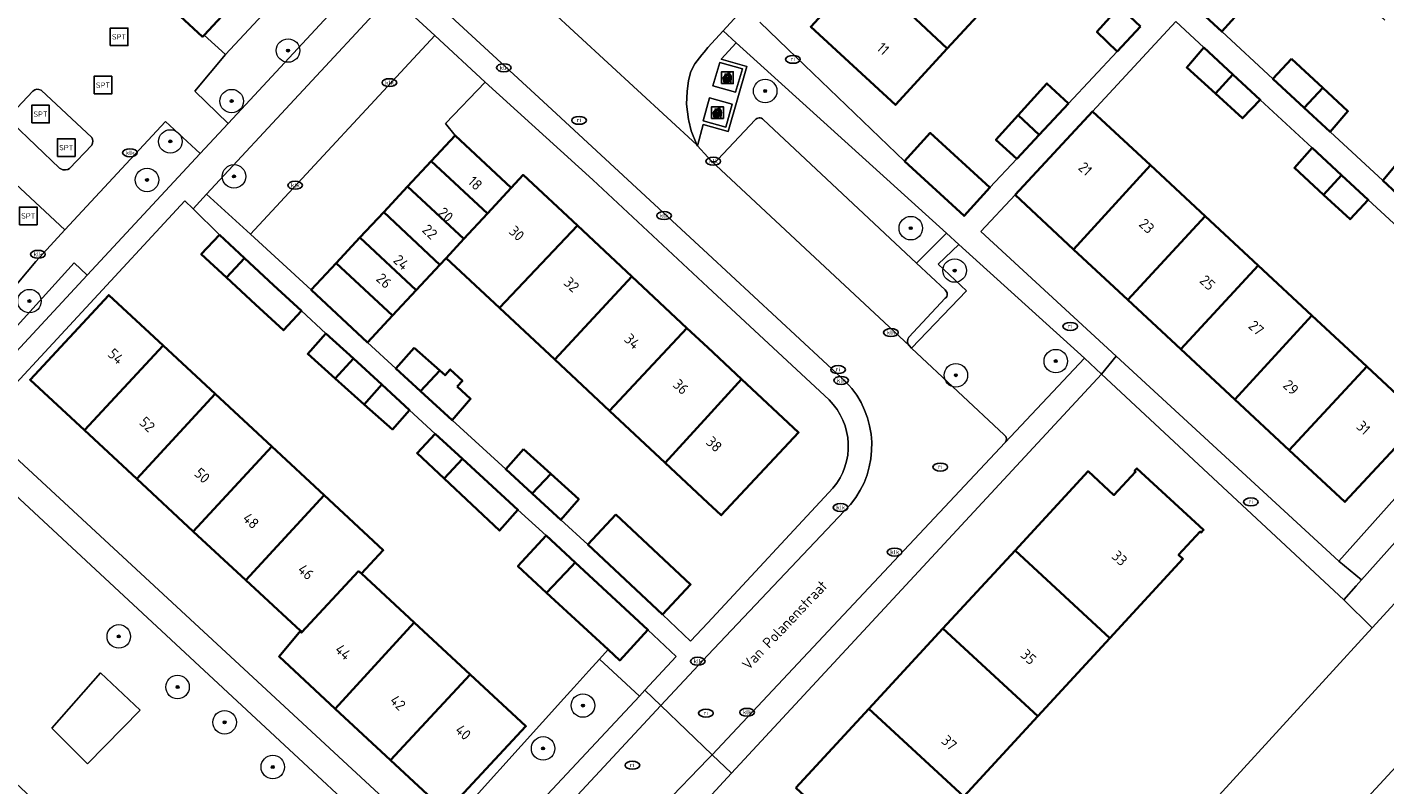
# Model space of a CAD drawing. Header units: metres. Extents: x 103671 to 105190, y 427150 to 429171.
# Tile 243 of 256: x 103942 to 104058, y 428634 to 428698. Entities that reach past the tile are written whole.
import ezdxf
from ezdxf.enums import TextEntityAlignment as Align

# ---------------------------------------------------------------- set-up
doc = ezdxf.new("R2010")
doc.units = ezdxf.units.M
for name, color, linetype, lineweight in [('B-WE-GR-BEPLANTING_CULTUUR_BODEMBEDEKKER-GV', 253, 'Continuous', 18), ('B-WE-GR-BEPLANTING_CULTUUR_HEESTERS-GV', 253, 'Continuous', 18), ('B-WE-GR-BOOM-S', 253, 'Continuous', 25), ('B-WE-IE-AFVAL APART PLAATS-S', 253, 'Continuous', 25), ('B-WE-IE-MEUBILAIR-S', 253, 'Continuous', 25), ('B-WE-IE-MEUBILAIR_WEGMEUBILAIR-S', 253, 'Continuous', 25), ('B-WE-OG-BEBOUWING-GV', 253, 'Continuous', 35), ('B-WE-OG-BEBOUWING-T18', 7, 'Continuous', 18), ('B-WE-OG-TERREIN_BEGROEID-GV', 253, 'Continuous', 18), ('B-WE-OG-TERREIN_ERF-GV', 253, 'Continuous', 18), ('B-WE-OG-TERREIN_OEVER-GV', 253, 'Continuous', 18), ('B-WE-OG-TOPOGRAFIE-T18', 7, 'Continuous', 18), ('B-WE-OG-WATER_SLOOT-GV', 253, 'Continuous', 18), ('B-WE-VH-GESLOTENVERHARDING_BETON-GV', 253, 'Continuous', 18), ('B-WE-VH-GESLOTENVERHARDING_KUNSTSTOF-GV', 253, 'Continuous', 18), ('B-WE-VH-ONVERHARD_ZAND-GV', 253, 'Continuous', 18), ('B-WE-VH-OPENVERHARDING-GV', 253, 'Continuous', 18), ('B-WE-VH-OPENVERHARDING_BETONSTRAATSTEEN-GV', 253, 'Continuous', 18), ('B-WE-VH-OPENVERHARDING_TEGEL-GV', 253, 'Continuous', 18)]:
    doc.layers.add(name, color=color, linetype=linetype, lineweight=lineweight)
doc.styles.add('NLCS-ISO', font='NLCS-ISO.ttf')
doc.styles.add('NLCS-ISO-M500-T18', font='NLCS-ISO.ttf', dxfattribs={"height": 0.9})

# ---------------------------------------------------------------- blocks, each defined once
blk = doc.blocks.new('SIE-AFVAL APART PLAATS-SO')
h = blk.add_hatch(color=256)
h.dxf.hatch_style = 1
h.paths.add_polyline_path([(-0.09, 0.07), (-1.76, 0.07, 0.819081), (-1.79, -0.09), (-1.4, -2.19, 0.36153), (-1.37, -2.21), (-0.47, -2.21, 0.36153), (-0.44, -2.19), (-0.05, -0.09, 0.819081)])
h.paths.add_polyline_path([(-0.16, -0.1), (-0.2, -0.33), (-0.49, -0.33), (-0.47, -0.1)], flags=16)
h.paths.add_polyline_path([(-0.55, -0.1), (-0.58, -0.33), (-0.87, -0.33), (-0.87, -0.1)], flags=16)
h.paths.add_polyline_path([(-0.22, -0.42), (-0.27, -0.73), (-0.53, -0.73), (-0.5, -0.42)], flags=16)
h.paths.add_polyline_path([(-0.58, -0.42), (-0.61, -0.73), (-0.87, -0.73), (-0.87, -0.42)], flags=16)
h.paths.add_polyline_path([(-0.95, -0.1), (-0.95, -0.33), (-1.27, -0.33), (-1.29, -0.1)], flags=16)
h.paths.add_polyline_path([(-0.95, -0.42), (-0.95, -0.73), (-1.23, -0.73), (-1.26, -0.42)], flags=16)
h.paths.add_polyline_path([(-0.29, -0.83), (-0.34, -1.09), (-0.56, -1.09), (-0.54, -0.83)], flags=16)
h.paths.add_polyline_path([(-0.62, -0.83), (-0.65, -1.09), (-0.87, -1.09), (-0.87, -0.83)], flags=16)
h.paths.add_polyline_path([(-0.95, -0.83), (-0.95, -1.09), (-1.2, -1.09), (-1.22, -0.83)], flags=16)
h.paths.add_polyline_path([(-1.35, -0.33), (-1.64, -0.33), (-1.69, -0.1), (-1.37, -0.1)], flags=16)
h.paths.add_polyline_path([(-1.34, -0.42), (-1.31, -0.73), (-1.57, -0.73), (-1.63, -0.42)], flags=16)
h.paths.add_polyline_path([(-0.36, -1.18), (-0.41, -1.44), (-0.6, -1.44), (-0.57, -1.18)], flags=16)
h.paths.add_polyline_path([(-0.65, -1.18), (-0.68, -1.44), (-0.87, -1.44), (-0.87, -1.18)], flags=16)
h.paths.add_polyline_path([(-1.3, -0.83), (-1.28, -1.09), (-1.5, -1.09), (-1.55, -0.83)], flags=16)
h.paths.add_polyline_path([(-0.95, -1.18), (-0.95, -1.44), (-1.17, -1.44), (-1.19, -1.18)], flags=16)
h.paths.add_polyline_path([(-0.42, -1.53), (-0.47, -1.79), (-0.63, -1.79), (-0.6, -1.53)], flags=16)
h.paths.add_polyline_path([(-1.27, -1.18), (-1.25, -1.44), (-1.44, -1.44), (-1.49, -1.18)], flags=16)
h.paths.add_polyline_path([(-0.69, -1.53), (-0.71, -1.79), (-0.87, -1.79), (-0.87, -1.53)], flags=16)
h.paths.add_polyline_path([(-0.95, -1.53), (-0.95, -1.79), (-1.13, -1.79), (-1.16, -1.53)], flags=16)
h.paths.add_polyline_path([(-1.24, -1.53), (-1.22, -1.79), (-1.37, -1.79), (-1.42, -1.53)], flags=16)
h.paths.add_polyline_path([(-0.49, -1.89), (-0.53, -2.13), (-0.66, -2.13), (-0.64, -1.89)], flags=16)
h.paths.add_polyline_path([(-0.72, -1.89), (-0.74, -2.13), (-0.87, -2.13), (-0.87, -1.89)], flags=16)
h.paths.add_polyline_path([(-0.95, -1.89), (-0.95, -2.13), (-1.1, -2.13), (-1.12, -1.89)], flags=16)
h.paths.add_polyline_path([(-1.21, -1.89), (-1.18, -2.13), (-1.31, -2.13), (-1.35, -1.89)], flags=16)
h.paths.add_polyline_path([(-0.19, 0.78, -0.01173), (-0.3, 0.78, -0.148797), (-0.42, 1.03, -0.136076), (-0.69, 0.87), (-0.78, 0.85, -0.038293), (-1.14, 0.96), (-1.19, 0.81, -0.243822), (-1.56, 0.45, 0.344326), (-1, 0.22, -0.139345), (-0.6, 0.22, 0.618436), (-0.56, 0.27, -0.441494), (-0.47, 0.44, 0.309048)])
h.paths.add_polyline_path([(-0.49, 0.51, 0.351556), (-0.64, 0.31, 0.121061), (-1.02, 0.29, -0.288745), (-1.45, 0.42, 0.203599), (-1.12, 0.79), (-1.09, 0.87, 0.083075), (-0.28, 0.71, -0.242261)], flags=16)
h.paths.add_polyline_path([(-0.4, 0.79, -0.023345), (-0.63, 0.82, 0.07081), (-0.46, 0.9, 0.059965)], flags=16)
h.paths.add_polyline_path([(1.12, 1.48), (-1.07, 1.48, 0.860559), (-1.08, 1.42), (0.29, 1, -0.146703), (0.53, 0.28, 0.421968), (0.56, 0.25), (1.6, 0.31, 0.450293), (1.63, 0.34, 0.122241)])
h.paths.add_polyline_path([(0.26, 1.93, 1), (1.07, 1.93, 1)])
h.paths.add_polyline_path([(1.65, 0.15, 0.429303), (1.62, 0.18), (0.55, 0.23, 0.38429), (0.51, 0.2), (0.16, -2.16, 0.83726), (0.22, -2.18), (0.99, -0.78, -0.688204), (1.05, -0.78), (1.36, -2.14, 0.84934), (1.42, -2.14)])
for p, q in [((-0.09, 0.07), (-1.76, 0.07)), ((-1.4, -2.19), (-1.79, -0.09)), ((-1.37, -0.1), (-1.69, -0.1)), ((-1.64, -0.33), (-1.69, -0.1)), ((-1.64, -0.33), (-1.35, -0.33)), ((-1.63, -0.42), (-1.34, -0.42)), ((-1.57, -0.73), (-1.63, -0.42)), ((-1.57, -0.73), (-1.31, -0.73)), ((-1.55, -0.83), (-1.3, -0.83)), ((-1.5, -1.09), (-1.55, -0.83)), ((-1.5, -1.09), (-1.28, -1.09)), ((-1.49, -1.18), (-1.27, -1.18)), ((-1.44, -1.44), (-1.49, -1.18)), ((-1.44, -1.44), (-1.25, -1.44)), ((-1.42, -1.53), (-1.24, -1.53)), ((-1.37, -1.79), (-1.42, -1.53)), ((-1.37, -1.79), (-1.22, -1.79)), ((-1.37, -2.21), (-0.47, -2.21)), ((-1.31, -2.13), (-1.35, -1.89)), ((-1.35, -1.89), (-1.21, -1.89)), ((-1.31, -2.13), (-1.18, -2.13)), ((-0.95, -0.1), (-1.29, -0.1)), ((-1.27, -0.33), (-0.95, -0.33)), ((-1.26, -0.42), (-0.95, -0.42)), ((-1.23, -0.73), (-0.95, -0.73)), ((-1.22, -0.83), (-0.95, -0.83)), ((-1.2, -1.09), (-0.95, -1.09)), ((-1.19, -1.18), (-0.95, -1.18)), ((-1.17, -1.44), (-0.95, -1.44)), ((-1.16, -1.53), (-0.95, -1.53)), ((-1.13, -1.79), (-0.95, -1.79)), ((-1.12, -1.89), (-0.95, -1.89)), ((-1.1, -2.13), (-0.95, -2.13)), ((-0.95, -0.1), (-0.95, -0.33)), ((-0.95, -0.42), (-0.95, -0.73)), ((-0.95, -0.83), (-0.95, -1.09)), ((-0.95, -1.18), (-0.95, -1.44)), ((-0.95, -1.53), (-0.95, -1.79)), ((-0.95, -1.89), (-0.95, -2.13)), ((-0.87, -0.1), (-0.87, -0.33)), ((-0.55, -0.1), (-0.87, -0.1)), ((-0.87, -0.33), (-0.58, -0.33)), ((-0.87, -0.42), (-0.87, -0.73)), ((-0.87, -0.42), (-0.58, -0.42)), ((-0.87, -0.73), (-0.61, -0.73)), ((-0.87, -0.83), (-0.62, -0.83)), ((-0.87, -0.83), (-0.87, -1.09)), ((-0.87, -1.09), (-0.65, -1.09)), ((-0.87, -1.18), (-0.65, -1.18)), ((-0.87, -1.18), (-0.87, -1.44)), ((-0.87, -1.44), (-0.68, -1.44)), ((-0.87, -1.53), (-0.69, -1.53)), ((-0.87, -1.53), (-0.87, -1.79)), ((-0.87, -1.79), (-0.71, -1.79)), ((-0.87, -1.89), (-0.87, -2.13)), ((-0.87, -1.89), (-0.72, -1.89)), ((-0.87, -2.13), (-0.74, -2.13)), ((-0.66, -2.13), (-0.53, -2.13)), ((-0.64, -1.89), (-0.49, -1.89)), ((-0.63, -1.79), (-0.47, -1.79)), ((-0.6, -1.44), (-0.41, -1.44)), ((-0.6, -1.53), (-0.42, -1.53)), ((-0.57, -1.18), (-0.36, -1.18)), ((-0.56, -1.09), (-0.34, -1.09)), ((-0.54, -0.83), (-0.29, -0.83)), ((-0.53, -0.73), (-0.27, -0.73)), ((-0.53, -2.13), (-0.49, -1.89)), ((-0.5, -0.42), (-0.22, -0.42)), ((-0.49, -0.33), (-0.2, -0.33)), ((-0.16, -0.1), (-0.47, -0.1)), ((-0.47, -1.79), (-0.42, -1.53)), ((-0.44, -2.19), (-0.05, -0.09)), ((-0.41, -1.44), (-0.36, -1.18)), ((-0.34, -1.09), (-0.29, -0.83)), ((-0.27, -0.73), (-0.22, -0.42)), ((-0.2, -0.33), (-0.16, -0.1))]:
    blk.add_line(p, q)
blk.add_lwpolyline([(-2.5, -2.51), (2.5, -2.51), (2.5, 2.49), (-2.5, 2.49)], close=True)
for points in [[(-0.78, 0.85, -0.038293), (-1.14, 0.96), (-1.19, 0.81, -0.243822), (-1.56, 0.45, 0.344326), (-1, 0.22, -0.139345), (-0.6, 0.22, 0.618436), (-0.56, 0.27, -0.441494), (-0.47, 0.44, 0.309048), (-0.19, 0.78, -0.01173), (-0.3, 0.78, -0.01173)], [(-0.78, 0.85), (-0.69, 0.87, 0.136076), (-0.42, 1.03, 0.156405), (-0.29, 0.77)], [(-0.78, 0.85), (-0.69, 0.87, 0.136076), (-0.42, 1.03, 0.148797), (-0.3, 0.78, 0.148797)], [(-0.63, 0.82, 0.07081), (-0.46, 0.9, 0.059965), (-0.4, 0.79, 0.059965)], [(-0.4, 0.79, -0.023345), (-0.63, 0.82)]]:
    blk.add_lwpolyline(points, format="xyb")
for points in [[(-1.09, 0.87), (-1.12, 0.79, -0.203599), (-1.45, 0.42, 0.288745), (-1.02, 0.29, -0.121061), (-0.64, 0.31, -0.351556), (-0.49, 0.51, 0.242261), (-0.28, 0.71, -0.083075)], [(-1.07, 1.48), (1.12, 1.48, -0.122241), (1.63, 0.34, -0.450293), (1.6, 0.31), (0.56, 0.25, -0.421968), (0.53, 0.28, 0.146703), (0.29, 1), (-1.08, 1.42, -0.860559)], [(0.55, 0.23), (1.62, 0.18, -0.429303), (1.65, 0.15), (1.42, -2.14, -0.84934), (1.36, -2.14), (1.05, -0.78, 0.688204), (0.99, -0.78), (0.22, -2.18, -0.83726), (0.16, -2.16), (0.51, 0.2, -0.38429)]]:
    blk.add_lwpolyline(points, format="xyb", close=True)
for points in [[(-1.35, -0.33), (-1.37, -0.1)], [(-1.31, -0.73), (-1.34, -0.42)], [(-1.28, -1.09), (-1.3, -0.83)], [(-1.27, -0.33), (-1.29, -0.1)], [(-1.25, -1.44), (-1.27, -1.18)], [(-1.23, -0.73), (-1.26, -0.42)], [(-1.22, -1.79), (-1.24, -1.53)], [(-1.2, -1.09), (-1.22, -0.83)], [(-1.18, -2.13), (-1.21, -1.89)], [(-1.17, -1.44), (-1.19, -1.18)], [(-1.18, -2.22), (-1.18, -2.21)], [(-1.13, -1.79), (-1.16, -1.53)], [(-1.1, -2.13), (-1.12, -1.89)], [(-0.74, -2.13), (-0.72, -1.89)], [(-0.71, -1.79), (-0.69, -1.53)], [(-0.68, -1.44), (-0.65, -1.18)], [(-0.66, -2.13), (-0.64, -1.89)], [(-0.65, -1.09), (-0.62, -0.83)], [(-0.63, -1.79), (-0.6, -1.53)], [(-0.61, -0.73), (-0.58, -0.42)], [(-0.6, -1.44), (-0.57, -1.18)], [(-0.58, -0.33), (-0.55, -0.1)], [(-0.56, -1.09), (-0.54, -0.83)], [(-0.53, -0.73), (-0.5, -0.42)], [(-0.49, -0.33), (-0.47, -0.1)]]:
    blk.add_lwpolyline(points)
blk.add_circle((0.66, 1.93), 0.401)
for centre, radius, start, end in [((-1.76, -0.01), 0.0869, 90, 247.28103), ((-0.09, -0.01), 0.0869, 292.71897, 90), ((-1.37, -2.18), 0.0318, 190.49429, 270), ((-0.47, -2.18), 0.0318, 270, 349.50571)]:
    blk.add_arc(centre, radius, start, end)
blk = doc.blocks.new('SIE-MEUBILAIR_PUT_KOLK-SO')
blk.add_ellipse((0, 0), major_axis=(1.25, 0), ratio=0.54)
at = {"style": 'NLCS-ISO'}
blk.add_text('klk', height=0.75, dxfattribs=at).set_placement((0.03, 0), align=Align.MIDDLE_CENTER)
blk = doc.blocks.new('SIE-MEUBILAIR_PUT_RIOOLPUT-SO')
blk.add_ellipse((0, 0), major_axis=(1.25, 0), ratio=0.54)
at = {"style": 'NLCS-ISO'}
blk.add_text('ri', height=0.75, dxfattribs=at).set_placement((-0.04, 0.07), align=Align.MIDDLE_CENTER)
blk = doc.blocks.new('SIE-WEG_SPEELTOESTEL-SO')
at = {"flags": 128}
blk.add_lwpolyline([(-3.75, -3.75), (3.75, -3.75), (3.75, 3.75), (-3.75, 3.75)], close=True, dxfattribs=at)
at = {"style": 'NLCS-ISO'}
blk.add_text('SPT', height=2.25, dxfattribs=at).set_placement((0, 0), align=Align.MIDDLE_CENTER)
blk = doc.blocks.new('SGR-BOOM_GBKN-SO')
at = {"linetype": 'ByBlock', "lineweight": 18}
h = blk.add_hatch(color=0, dxfattribs=at)
h.dxf.hatch_style = 1
edge = h.paths.add_edge_path()
edge.add_arc((0, 0), 0.25, 0, 360)
at = {"color": 0, "linetype": 'ByBlock', "lineweight": 18}
for radius in [2, 0.25]:
    blk.add_circle((0, 0), radius, dxfattribs=at)
at = {"color": 0, "linetype": 'ByBlock', "lineweight": 18, "style": 'NLCS-ISO'}
blk.add_attdef('SOORT', (2.5, 0), '', height=1.5, dxfattribs=at)

msp = doc.modelspace()

# ---------------------------------------------------------------- linework, layer by layer
at = {"layer": 'B-WE-GR-BEPLANTING_CULTUUR_BODEMBEDEKKER-GV', "flags": 128}
for points in [[(103947.08, 428725.444), (103946.837, 428725.563), (103946.441, 428725.607), (103946.116, 428725.644), (103945.742, 428725.495), (103945.381, 428725.263), (103943.877, 428723.588), (103945.324, 428722.223), (103944.14, 428720.933), (103945.131, 428720.013), (103951.062, 428714.507), (103953.836, 428711.932), (103955.008, 428713.163), (103956.2, 428714.415), (103966.9, 428704.374), (103965.732, 428703.13), (103958.981, 428695.867), (103956.362, 428692.757), (103959.202, 428690.002), (103971.057, 428702.775)], [(104081.205, 428673.9), (104086.068, 428679.313), (104093.27, 428687.33), (104090.857, 428689.426), (104089.536, 428688.058), (104083.467, 428681.772), (104066.568, 428663.469), (104055.606, 428651.208), (104055.162, 428650.712), (104054.099, 428649.523), (104056.522, 428647.123), (104066.96, 428658.518)]]:
    msp.add_lwpolyline(points, close=True, dxfattribs=at)
at = {"layer": 'B-WE-GR-BEPLANTING_CULTUUR_HEESTERS-GV', "flags": 128}
for points in [[(103965.732, 428703.13), (103962.816, 428703.597), (103957.173, 428697.517), (103958.981, 428695.867)], [(103956.821, 428687.437), (103953.876, 428690.172), (103945.323, 428680.964), (103942.831, 428678.282), (103935.458, 428669.491), (103932.854, 428671.75), (103931.654, 428670.339), (103935.248, 428667.017), (103936.385, 428667.458), (103946.114, 428678.143), (103947.22, 428677.115)], [(103947.22, 428677.115), (103946.114, 428678.143), (103936.385, 428667.458), (103935.248, 428667.017), (103931.654, 428670.339), (103930.29, 428668.735), (103934.237, 428665.209), (103937.223, 428666.367)], [(103947.244, 428635.571), (103951.714, 428640.141), (103948.337, 428643.319), (103944.214, 428638.601)]]:
    msp.add_lwpolyline(points, close=True, dxfattribs=at)
for points in [[(104002.406, 428696.856), (104001.141, 428695.474), (104003.311, 428694.848), (104001.738, 428689.315), (103999.617, 428689.9), (103999.122, 428688.109), (104000, 428687.134), (104000.279, 428686.824)], [(104004.723, 428690.336), (104017.744, 428678.135), (104020.299, 428680.665), (104002.406, 428696.856)], [(104000.853, 428686.937), (104004.016, 428690.313)], [(104021.361, 428679.704), (104019.603, 428678.029), (104022.009, 428675.771), (104017.34, 428670.907), (104025.221, 428663.534)], [(104025.302, 428662.891), (104032.029, 428670.051), (104021.361, 428679.704)]]:
    msp.add_lwpolyline(points, dxfattribs=at)
at = {"layer": 'B-WE-GR-BEPLANTING_CULTUUR_HEESTERS-GV'}
for points in [[(104004.016, 428690.313, -0.4285326), (104004.723, 428690.336)], [(104000.279, 428686.824, 0.4756944), (104000.853, 428686.937)], [(104025.221, 428663.534, -0.412057), (104025.302, 428662.891)]]:
    msp.add_lwpolyline(points, format="xyb", dxfattribs=at)
at = {"layer": 'B-WE-OG-BEBOUWING-GV', "flags": 128}
msp.add_lwpolyline([(103935.073, 428696.57), (103945.632, 428707.946), (103957.032, 428697.365), (103957.173, 428697.517), (103962.816, 428703.597), (103953.836, 428711.932), (103952.763, 428710.786), (103950.044, 428713.412), (103951.062, 428714.507), (103945.131, 428720.013), (103942.229, 428716.886), (103943.173, 428716.011), (103940.749, 428713.399)], dxfattribs=at)
for points in [[(104020.37, 428696.376), (104024.736, 428701.117), (104017.544, 428707.763), (104013.23, 428703.079)], [(104013.23, 428703.079), (104008.752, 428698.217), (104015.955, 428691.583), (104020.37, 428696.376)], [(104042.882, 428701.847), (104041.287, 428700.051), (104043.716, 428697.808), (104045.356, 428699.636)], [(104036.803, 428698.257), (104035.017, 428699.921), (104033.104, 428697.779), (104034.817, 428696.132)], [(104042.198, 428696.459), (104040.744, 428694.751), (104043.185, 428692.539), (104044.671, 428694.169)], [(104049.639, 428695.496), (104048.075, 428693.783), (104050.741, 428691.321), (104052.309, 428693.024)], [(104030.676, 428691.701), (104028.843, 428693.399), (104026.405, 428690.71), (104028.187, 428689.037)], [(104044.671, 428694.169), (104043.185, 428692.539), (104045.488, 428690.451), (104046.998, 428692.015)], [(104052.309, 428693.024), (104050.741, 428691.321), (104052.936, 428689.294), (104054.453, 428691.039)], [(104026.136, 428683.936), (104031.117, 428679.302), (104037.645, 428686.462), (104032.735, 428691.029)], [(104028.187, 428689.037), (104026.405, 428690.71), (104024.506, 428688.617), (104026.283, 428687)], [(103978.522, 428688.972), (103976.48, 428686.786), (103981.257, 428682.361), (103983.271, 428684.536)], [(104016.719, 428686.789), (104021.793, 428682.145), (104023.999, 428684.556), (104018.926, 428689.2)], [(104051.4, 428687.939), (104049.903, 428686.229), (104052.37, 428683.945), (104053.912, 428685.613)], [(103979.254, 428680.198), (103981.257, 428682.361), (103976.48, 428686.786), (103974.466, 428684.631)], [(104042.297, 428682.133), (104037.645, 428686.462), (104031.117, 428679.302), (104035.742, 428674.999)], [(104058.878, 428686.879), (104057.412, 428685.161), (104059.866, 428682.894), (104061.389, 428684.549)], [(103981.257, 428682.361), (103979.254, 428680.198), (103977.747, 428678.558), (103982.273, 428674.33), (103988.905, 428681.319), (103984.292, 428685.628), (103983.271, 428684.536)], [(104053.912, 428685.613), (104052.37, 428683.945), (104054.629, 428681.854), (104056.177, 428683.516)], [(103977.217, 428677.991), (103977.747, 428678.558), (103979.254, 428680.198), (103974.466, 428684.631), (103972.436, 428682.458)], [(103970.415, 428680.295), (103975.19, 428675.822), (103977.217, 428677.991), (103972.436, 428682.458)], [(104046.811, 428677.934), (104042.297, 428682.133), (104035.742, 428674.999), (104040.234, 428670.821)], [(103958.453, 428680.538), (103956.919, 428678.888), (103959.061, 428676.897), (103960.597, 428678.544)], [(103986.976, 428669.935), (103993.544, 428676.985), (103988.905, 428681.319), (103982.273, 428674.33)], [(103973.178, 428673.668), (103975.19, 428675.822), (103970.415, 428680.295), (103968.397, 428678.135)], [(103963.056, 428676.257), (103960.597, 428678.544), (103959.061, 428676.897), (103961.523, 428674.608), (103963.902, 428672.431), (103965.43, 428674.078)], [(103968.397, 428678.135), (103966.267, 428675.855), (103971.048, 428671.388), (103973.178, 428673.668)], [(104046.811, 428677.934), (104040.234, 428670.821), (104044.837, 428666.539), (104051.392, 428673.673)], [(103993.544, 428676.985), (103986.976, 428669.935), (103991.65, 428665.569), (103998.229, 428672.608)], [(103953.674, 428671.119), (103949.044, 428675.42), (103942.355, 428668.219), (103946.972, 428663.931)], [(104049.462, 428662.237), (104056.045, 428669.345), (104051.392, 428673.673), (104044.837, 428666.539)], [(103998.229, 428672.608), (103991.65, 428665.569), (103996.366, 428661.163), (104000, 428665.133), (104002.872, 428668.27), (104000, 428670.953)], [(103967.518, 428672.162), (103965.976, 428670.411), (103968.305, 428668.334), (103969.861, 428670.011)], [(103951.433, 428659.787), (103958.096, 428667.012), (103953.674, 428671.119), (103946.972, 428663.931)], [(103975.023, 428670.943), (103973.464, 428669.174), (103975.559, 428667.254), (103977.208, 428668.992)], [(103969.861, 428670.011), (103968.305, 428668.334), (103970.786, 428666.121), (103972.27, 428667.8)], [(103978.692, 428667.633), (103979.131, 428668.121), (103978.09, 428669.102), (103977.651, 428668.596), (103977.208, 428668.992), (103975.559, 428667.254), (103978.269, 428664.771), (103979.83, 428666.581)], [(104056.045, 428669.345), (104049.462, 428662.237), (104054.19, 428657.838), (104060.789, 428664.931)], [(103996.366, 428661.163), (104000, 428657.768), (104001.151, 428656.693), (104007.728, 428663.733), (104002.872, 428668.27), (104000, 428665.133)], [(103956.234, 428655.327), (103962.92, 428662.532), (103958.096, 428667.012), (103951.433, 428659.787)], [(103970.786, 428666.121), (103973.175, 428663.99), (103974.636, 428665.629), (103972.27, 428667.8)], [(103976.817, 428663.627), (103975.277, 428661.98), (103977.574, 428659.818), (103979.129, 428661.505)], [(103962.92, 428662.532), (103956.234, 428655.327), (103960.696, 428651.183), (103967.365, 428658.403)], [(103984.337, 428662.328), (103982.818, 428660.603), (103985.075, 428658.535), (103986.653, 428660.223)], [(103979.129, 428661.505), (103977.574, 428659.818), (103982.278, 428655.391), (103983.853, 428657.169)], [(103986.653, 428660.223), (103985.075, 428658.535), (103987.51, 428656.304), (103989.025, 428658.066)], [(104026.133, 428653.711), (104034.21, 428646.266), (104040.417, 428652.985), (104040.05, 428653.324), (104041.882, 428655.307), (104041.963, 428655.233), (104042.166, 428655.453), (104036.503, 428660.685), (104036.3, 428660.465), (104036.381, 428660.39), (104034.548, 428658.407), (104032.349, 428660.439)], [(103960.696, 428651.183), (103965.345, 428646.864), (103965.438, 428646.726), (103970.303, 428651.934), (103970.551, 428651.746), (103972.395, 428653.731), (103967.365, 428658.403)], [(103992.187, 428656.757), (103989.803, 428654.202), (103996.158, 428648.27), (103998.542, 428650.825)], [(103988.716, 428652.689), (103986.253, 428654.966), (103983.847, 428652.365), (103986.287, 428650.109), (103988.404, 428652.332)], [(104028.061, 428639.61), (104034.21, 428646.266), (104026.133, 428653.711), (104019.989, 428647.06)], [(103975.033, 428647.583), (103970.551, 428651.746), (103970.303, 428651.934), (103965.438, 428646.726), (103965.345, 428646.864), (103963.534, 428644.69), (103968.316, 428640.249)], [(103988.716, 428652.689), (103988.404, 428652.332), (103986.287, 428650.109), (103991.515, 428645.276), (103992.505, 428644.361), (103994.91, 428646.963)], [(103979.802, 428643.153), (103975.033, 428647.583), (103968.316, 428640.249), (103973.023, 428635.876)], [(104019.989, 428647.06), (104013.699, 428640.251), (104021.766, 428632.796), (104028.061, 428639.61)], [(103973.023, 428635.876), (103977.758, 428631.478), (103984.526, 428638.765), (103979.802, 428643.153)], [(104007.489, 428633.529), (104015.552, 428626.069), (104021.766, 428632.796), (104013.699, 428640.251)]]:
    msp.add_lwpolyline(points, close=True, dxfattribs=at)
at = {"layer": 'B-WE-OG-TERREIN_BEGROEID-GV', "flags": 128}
for points in [[(103937.031, 428662.184), (103921.194, 428657.481), (103920.803, 428657.143), (103920.544, 428656.725), (103920.087, 428655.302), (103919.774, 428653.844), (103922.13, 428651.555), (103924.543, 428649.314), (103965.855, 428610.954), (103978.06, 428624.103)], [(103947.244, 428635.571), (103944.214, 428638.601), (103948.337, 428643.319), (103951.714, 428640.141)]]:
    msp.add_lwpolyline(points, close=True, dxfattribs=at)
at = {"layer": 'B-WE-OG-TERREIN_ERF-GV', "flags": 128}
for points in [[(104057.598, 428698.771), (104052.879, 428703.118), (104048, 428707.611), (104042.882, 428701.847), (104045.356, 428699.636), (104043.716, 428697.808), (104048.075, 428693.783), (104049.639, 428695.496), (104052.309, 428693.024), (104054.453, 428691.039), (104052.936, 428689.294), (104057.412, 428685.161), (104058.878, 428686.879)], [(104024.736, 428701.117), (104020.37, 428696.376), (104015.955, 428691.583), (104008.752, 428698.217)], [(104004.428, 428698.602), (104006.817, 428696.306), (104016.719, 428686.789), (104018.926, 428689.2), (104023.999, 428684.556), (104026.283, 428687), (104024.506, 428688.617), (104026.405, 428690.71), (104028.843, 428693.399), (104030.676, 428691.701), (104034.817, 428696.132), (104033.104, 428697.779), (104035.017, 428699.921)], [(104060.841, 428679.198), (104056.177, 428683.516), (104054.629, 428681.854), (104052.37, 428683.945), (104049.903, 428686.229), (104051.4, 428687.939), (104046.998, 428692.015), (104045.488, 428690.451), (104043.185, 428692.539), (104040.744, 428694.751), (104042.198, 428696.459), (104039.811, 428698.669), (104032.735, 428691.029), (104037.645, 428686.462), (104042.297, 428682.133), (104046.811, 428677.934), (104051.392, 428673.673), (104056.045, 428669.345), (104060.789, 428664.931), (104054.19, 428657.838), (104049.462, 428662.237), (104044.837, 428666.539), (104040.234, 428670.821), (104035.742, 428674.999), (104031.117, 428679.302), (104026.136, 428683.936), (104023.238, 428680.822), (104034.743, 428670.224), (104053.668, 428652.792), (104069.86, 428670.901)], [(104010.316, 428666.497), (104000, 428676.098), (103990.219, 428685.201), (103981.051, 428693.501), (103977.686, 428689.994), (103978.522, 428688.972), (103983.271, 428684.536), (103984.292, 428685.628), (103988.905, 428681.319), (103993.544, 428676.985), (103998.229, 428672.608), (104000, 428670.953), (104002.872, 428668.27), (104007.728, 428663.733), (104001.151, 428656.693), (104000, 428657.768), (103996.366, 428661.163), (103991.65, 428665.569), (103986.976, 428669.935)], [(103986.976, 428669.935), (103982.273, 428674.33), (103977.747, 428678.558), (103977.217, 428677.991), (103975.19, 428675.822), (103973.178, 428673.668), (103971.048, 428671.388), (103973.464, 428669.174), (103975.023, 428670.943), (103977.208, 428668.992), (103977.651, 428668.596), (103978.09, 428669.102), (103979.131, 428668.121), (103978.692, 428667.633), (103979.83, 428666.581), (103978.269, 428664.771), (103982.818, 428660.603), (103984.337, 428662.328), (103986.653, 428660.223), (103989.025, 428658.066), (103987.51, 428656.304), (103989.803, 428654.202), (103992.187, 428656.757), (103998.542, 428650.825), (103996.158, 428648.27), (103998.536, 428645.992), (104000, 428647.565), (104010.644, 428659.001)], [(104007.489, 428633.529), (104013.699, 428640.251), (104019.989, 428647.06), (104026.133, 428653.711), (104032.349, 428660.439), (104034.548, 428658.407), (104036.381, 428660.39), (104036.3, 428660.465), (104036.503, 428660.685), (104042.166, 428655.453), (104041.963, 428655.233), (104041.882, 428655.307), (104040.05, 428653.324), (104040.417, 428652.985), (104034.21, 428646.266), (104028.061, 428639.61), (104021.766, 428632.796)]]:
    msp.add_lwpolyline(points, dxfattribs=at)
for points in [[(103937.956, 428664.512), (103976.608, 428628.77), (103987.756, 428641.114), (103988.613, 428642.063), (103989.884, 428643.47), (103990.796, 428644.48), (103991.515, 428645.276), (103986.287, 428650.109), (103983.847, 428652.365), (103986.253, 428654.966), (103983.853, 428657.169), (103982.278, 428655.391), (103977.574, 428659.818), (103975.277, 428661.98), (103976.817, 428663.627), (103974.636, 428665.629), (103973.175, 428663.99), (103970.786, 428666.121), (103968.305, 428668.334), (103965.976, 428670.411), (103967.518, 428672.162), (103965.43, 428674.078), (103963.902, 428672.431), (103961.523, 428674.608), (103959.061, 428676.897), (103956.919, 428678.888), (103958.453, 428680.538), (103956.214, 428682.741), (103955.522, 428683.422)], [(103968.316, 428640.249), (103963.534, 428644.69), (103965.345, 428646.864), (103960.696, 428651.183), (103956.234, 428655.327), (103951.433, 428659.787), (103946.972, 428663.931), (103942.355, 428668.219), (103949.044, 428675.42), (103953.674, 428671.119), (103958.096, 428667.012), (103962.92, 428662.532), (103967.365, 428658.403), (103972.395, 428653.731), (103970.551, 428651.746), (103975.033, 428647.583), (103979.802, 428643.153), (103984.526, 428638.765), (103977.758, 428631.478), (103973.023, 428635.876)], [(104056.522, 428647.123), (104054.099, 428649.523), (104033.495, 428668.691), (104002.013, 428634.768), (104000, 428632.599), (103987.784, 428619.436), (103985.8, 428617.298), (104000, 428604.759), (104002.506, 428602.547), (104009.725, 428596.172), (104010.998, 428597.538), (104017.088, 428604.073)]]:
    msp.add_lwpolyline(points, close=True, dxfattribs=at)
at = {"layer": 'B-WE-OG-TERREIN_ERF-GV'}
msp.add_lwpolyline([(104010.644, 428659.001, 0.3916728), (104010.316, 428666.497)], format="xyb", dxfattribs=at)
at = {"layer": 'B-WE-OG-TERREIN_OEVER-GV', "flags": 128}
msp.add_lwpolyline([(104092.124, 428669.947), (104092.442, 428671.929), (104091.162, 428674.846), (104089.448, 428676.981), (104089.385, 428677.025), (104087.164, 428674.459), (104088.413, 428673.423), (104087.921, 428672.735), (104088.265, 428672.263), (104088.512, 428671.27), (104088.642, 428669.278), (104088.373, 428666.785), (104078.323, 428656.693), (104050.224, 428626.326), (104013.285, 428586.811), (104013.443, 428586.703), (104016.505, 428585.591), (104039.969, 428610.566), (104054.115, 428626.42)], close=True, dxfattribs=at)
at = {"layer": 'B-WE-OG-WATER_SLOOT-GV', "flags": 128}
msp.add_lwpolyline([(104050.224, 428626.326), (104078.323, 428656.693), (104088.373, 428666.785), (104088.642, 428669.278), (104088.512, 428671.27), (104088.265, 428672.263), (104087.921, 428672.735), (104087.701, 428672.428), (104087.447, 428672.608), (104087.994, 428673.353), (104087.218, 428674.038), (104086.632, 428673.278), (104086.393, 428673.46), (104086.697, 428673.854), (104085.264, 428674.675), (104084.136, 428674.978), (104081.205, 428673.9), (104066.96, 428658.518), (104056.522, 428647.123), (104017.088, 428604.073)], dxfattribs=at)
at = {"layer": 'B-WE-VH-GESLOTENVERHARDING_BETON-GV', "flags": 128}
for points in [[(104001.018, 428695.197), (104000.443, 428693.204), (104002.364, 428692.649), (104002.939, 428694.643)], [(103999.6, 428690.216), (104001.528, 428689.684), (104002.07, 428691.645), (104000.142, 428692.177)]]:
    msp.add_lwpolyline(points, close=True, dxfattribs=at)
at = {"layer": 'B-WE-VH-GESLOTENVERHARDING_KUNSTSTOF-GV', "flags": 128}
msp.add_lwpolyline([(103942.831, 428678.282), (103945.323, 428680.964), (103937.318, 428688.389), (103926.831, 428676.974), (103932.854, 428671.75), (103935.458, 428669.491)], close=True, dxfattribs=at)
at = {"layer": 'B-WE-VH-ONVERHARD_ZAND-GV', "flags": 128}
for points in [[(103942.591, 428692.752), (103940.8, 428690.84), (103940.704, 428690.591), (103940.759, 428690.299), (103940.832, 428690.048), (103944.871, 428686.195), (103945.139, 428686.06), (103945.372, 428686.057), (103945.574, 428686.095), (103945.712, 428686.187), (103947.619, 428688.163)], [(103947.594, 428688.811), (103943.284, 428692.829)]]:
    msp.add_lwpolyline(points, dxfattribs=at)
at = {"layer": 'B-WE-VH-ONVERHARD_ZAND-GV'}
for points in [[(103943.284, 428692.829, 0.3321883), (103942.591, 428692.752)], [(103947.619, 428688.163, 0.2391987), (103947.594, 428688.811)]]:
    msp.add_lwpolyline(points, format="xyb", dxfattribs=at)
at = {"layer": 'B-WE-VH-OPENVERHARDING-GV', "flags": 128}
msp.add_lwpolyline([(103945.323, 428680.964), (103953.876, 428690.172), (103956.821, 428687.437), (103959.202, 428690.002), (103956.362, 428692.757), (103958.981, 428695.867), (103957.173, 428697.517), (103957.032, 428697.365), (103945.632, 428707.946), (103935.073, 428696.57), (103938.034, 428693.821), (103929.704, 428684.847), (103925.862, 428688.412), (103925.767, 428688.501), (103922.922, 428685.386), (103923.009, 428685.306), (103920.492, 428682.566), (103922.296, 428680.908), (103926.831, 428676.974), (103937.318, 428688.389)], close=True, dxfattribs=at)
for points in [[(103947.619, 428688.163), (103945.712, 428686.187), (103945.574, 428686.095), (103945.372, 428686.057), (103945.139, 428686.06), (103944.871, 428686.195), (103940.832, 428690.048), (103940.759, 428690.299), (103940.704, 428690.591), (103940.8, 428690.84), (103942.591, 428692.752)], [(103943.284, 428692.829), (103947.594, 428688.811)], [(104000, 428632.599), (104002.013, 428634.768), (104000.366, 428636.349), (104000, 428635.959), (103996.23, 428632.06)]]:
    msp.add_lwpolyline(points, dxfattribs=at)
at = {"layer": 'B-WE-VH-OPENVERHARDING-GV'}
for points in [[(103942.591, 428692.752, -0.3321883), (103943.284, 428692.829)], [(103947.594, 428688.811, -0.2391987), (103947.619, 428688.163)]]:
    msp.add_lwpolyline(points, format="xyb", dxfattribs=at)
at = {"layer": 'B-WE-VH-OPENVERHARDING_BETONSTRAATSTEEN-GV', "flags": 128}
for points in [[(104000.279, 428686.824), (104000, 428687.134), (103999.122, 428688.109), (103999.065, 428688.173), (103986.439, 428699.803), (103985.932, 428700.199), (103984.644, 428701.309), (103978.618, 428707.305), (103978.349, 428707.316), (103978.07, 428707.415), (103977.685, 428707.798), (103977.198, 428708.365), (103977.107, 428708.637), (103971.49, 428713.668), (103971.148, 428713.835), (103970.887, 428714.083), (103966.677, 428709.65), (103986.355, 428691.533), (104000, 428678.914), (104011.755, 428668.043)], [(103986.439, 428699.803), (103999.065, 428688.173), (103998.583, 428689.365), (103998.394, 428690.212), (103998.368, 428690.326), (103998.281, 428690.98), (103998.193, 428691.634), (103998.234, 428692.707), (103998.353, 428693.667), (103998.546, 428694.412), (103998.892, 428695.083), (103999.507, 428695.841), (103999.683, 428696.058), (104000, 428696.449), (104001.294, 428697.862), (104003.11, 428699.846)], [(104004.016, 428690.313), (104000.853, 428686.937)], [(104020.18, 428675.852), (104017.744, 428678.135), (104004.723, 428690.336)], [(104025.221, 428663.534), (104017.34, 428670.907), (104017.115, 428671.118), (104000.279, 428686.824)], [(104000.279, 428686.824), (104017.115, 428671.118)], [(104017.092, 428671.825), (104020.203, 428675.145)], [(104012.136, 428657.612), (104000, 428644.795), (103996.02, 428640.519), (104000.366, 428636.349), (104025.302, 428662.891)], [(103934.821, 428565.259), (103945.255, 428576.545), (103951.962, 428583.574), (103957.863, 428590), (103966.091, 428599.1), (103970.673, 428604.079), (103979.375, 428613.408), (103987.665, 428622.542), (103996.23, 428632.06), (104000, 428635.959), (104000.366, 428636.349), (103996.02, 428640.519), (103974.041, 428616.905), (103963.388, 428605.233), (103949.247, 428589.981), (103947.282, 428587.825), (103946.958, 428587.469), (103945.532, 428585.992), (103932.843, 428571.923)]]:
    msp.add_lwpolyline(points, dxfattribs=at)
for points in [[(103973.073, 428700.904), (103957.373, 428683.989), (103961.1, 428680.581), (103976.775, 428697.469)], [(103978.522, 428688.972), (103977.686, 428689.994), (103981.051, 428693.501), (103976.775, 428697.469), (103961.1, 428680.581), (103966.267, 428675.855), (103968.397, 428678.135), (103970.415, 428680.295), (103972.436, 428682.458), (103974.466, 428684.631), (103976.48, 428686.786)], [(103994.181, 428641.331), (103990.796, 428644.48), (103989.884, 428643.47), (103988.613, 428642.063), (103987.756, 428641.114), (103976.608, 428628.77), (103979.364, 428625.497)]]:
    msp.add_lwpolyline(points, close=True, dxfattribs=at)
at = {"layer": 'B-WE-VH-OPENVERHARDING_BETONSTRAATSTEEN-GV'}
for points in [[(104004.723, 428690.336, 0.4285326), (104004.016, 428690.313)], [(104000.853, 428686.937, -0.4756944), (104000.279, 428686.824)], [(104020.203, 428675.145, 0.5077485), (104020.18, 428675.852)], [(104017.115, 428671.118, -0.3607116), (104017.092, 428671.825)], [(104011.755, 428668.043, -0.3829898), (104012.136, 428657.612)], [(104025.302, 428662.891, 0.412057), (104025.221, 428663.534)]]:
    msp.add_lwpolyline(points, format="xyb", dxfattribs=at)
at = {"layer": 'B-WE-VH-OPENVERHARDING_TEGEL-GV', "flags": 128}
for points in [[(104011.755, 428668.043), (104000, 428678.914), (103986.355, 428691.533), (103966.677, 428709.65), (103965.795, 428710.462), (103962.816, 428713.222), (103936.429, 428737.675), (103922.993, 428750), (103920.104, 428752.65), (103942.509, 428777.162)], [(103946.116, 428725.644), (103946.441, 428725.607), (103946.837, 428725.563), (103947.08, 428725.444), (103971.057, 428702.775), (103973.073, 428700.904), (103976.775, 428697.469), (103981.051, 428693.501), (103990.219, 428685.201), (104000, 428676.098), (104010.316, 428666.497)], [(104003.11, 428699.846), (104001.294, 428697.862), (104002.406, 428696.856), (104020.299, 428680.665), (104021.361, 428679.704), (104032.029, 428670.051), (104033.495, 428668.691), (104034.743, 428670.224), (104023.238, 428680.822), (104026.136, 428683.936), (104032.735, 428691.029), (104039.811, 428698.669), (104042.198, 428696.459), (104044.671, 428694.169), (104046.998, 428692.015), (104051.4, 428687.939), (104053.912, 428685.613), (104056.177, 428683.516), (104060.841, 428679.198)], [(104059.866, 428682.894), (104057.412, 428685.161), (104052.936, 428689.294), (104050.741, 428691.321), (104048.075, 428693.783), (104043.716, 428697.808), (104041.287, 428700.051)], [(104036.803, 428698.257), (104034.817, 428696.132), (104030.676, 428691.701), (104028.187, 428689.037), (104026.283, 428687), (104023.999, 428684.556), (104021.793, 428682.145), (104016.719, 428686.789), (104006.817, 428696.306), (104004.428, 428698.602)], [(104010.644, 428659.001), (104000, 428647.565), (103998.536, 428645.992), (103996.158, 428648.27), (103989.803, 428654.202), (103987.51, 428656.304), (103985.075, 428658.535), (103982.818, 428660.603), (103978.269, 428664.771), (103975.559, 428667.254), (103973.464, 428669.174), (103971.048, 428671.388), (103966.267, 428675.855), (103961.1, 428680.581), (103957.373, 428683.989), (103956.214, 428682.741), (103958.453, 428680.538), (103960.597, 428678.544), (103963.056, 428676.257), (103965.43, 428674.078), (103967.518, 428672.162), (103969.861, 428670.011), (103972.27, 428667.8), (103974.636, 428665.629), (103976.817, 428663.627), (103979.129, 428661.505), (103983.853, 428657.169), (103986.253, 428654.966), (103988.716, 428652.689), (103994.91, 428646.963), (103997.315, 428644.698), (103994.649, 428641.834), (103996.02, 428640.519), (104000, 428644.795), (104012.136, 428657.612)], [(104021.361, 428679.704), (104020.299, 428680.665), (104017.744, 428678.135), (104020.18, 428675.852)], [(104017.115, 428671.118), (104017.34, 428670.907), (104022.009, 428675.771), (104019.603, 428678.029), (104021.361, 428679.704)], [(104020.203, 428675.145), (104017.092, 428671.825)]]:
    msp.add_lwpolyline(points, dxfattribs=at)
for points in [[(103955.522, 428683.422), (103956.214, 428682.741), (103957.373, 428683.989), (103973.073, 428700.904), (103971.057, 428702.775), (103959.202, 428690.002), (103956.821, 428687.437), (103947.22, 428677.115), (103937.223, 428666.367), (103934.237, 428665.209), (103936.565, 428662.689), (103937.956, 428664.512)], [(104001.141, 428695.474), (104002.406, 428696.856), (104001.294, 428697.862), (104000, 428696.449), (103999.683, 428696.058), (103999.507, 428695.841), (103998.892, 428695.083), (103998.546, 428694.412), (103998.353, 428693.667), (103998.234, 428692.707), (103998.193, 428691.634), (103998.281, 428690.98), (103998.368, 428690.326), (103998.394, 428690.212), (103998.583, 428689.365), (103999.065, 428688.173), (103999.122, 428688.109), (103999.617, 428689.9), (104001.738, 428689.315), (104003.311, 428694.848)], [(104001.018, 428695.197), (104002.939, 428694.643), (104002.364, 428692.649), (104000.443, 428693.204)], [(103999.6, 428690.216), (104000.142, 428692.177), (104002.07, 428691.645), (104001.528, 428689.684)], [(104089.536, 428688.058), (104087.425, 428689.897), (104073.186, 428674.54), (104071.15, 428672.344), (104069.86, 428670.901), (104053.668, 428652.792), (104055.606, 428651.208), (104066.568, 428663.469), (104083.467, 428681.772)], [(104034.743, 428670.224), (104033.495, 428668.691), (104054.099, 428649.523), (104055.162, 428650.712), (104055.606, 428651.208), (104053.668, 428652.792)], [(104033.495, 428668.691), (104032.029, 428670.051), (104025.302, 428662.891), (104000.366, 428636.349), (104002.013, 428634.768)], [(103937.956, 428664.512), (103936.565, 428662.689), (103937.031, 428662.184), (103978.06, 428624.103), (103979.364, 428625.497), (103976.608, 428628.77)], [(103997.315, 428644.698), (103994.91, 428646.963), (103992.505, 428644.361), (103991.515, 428645.276), (103990.796, 428644.48), (103994.181, 428641.331), (103994.649, 428641.834)], [(103996.02, 428640.519), (103994.649, 428641.834), (103994.181, 428641.331), (103979.364, 428625.497), (103978.06, 428624.103), (103965.855, 428610.954), (103961.988, 428606.511), (103963.388, 428605.233), (103974.041, 428616.905)]]:
    msp.add_lwpolyline(points, close=True, dxfattribs=at)
at = {"layer": 'B-WE-VH-OPENVERHARDING_TEGEL-GV'}
for points in [[(104020.18, 428675.852, -0.5077485), (104020.203, 428675.145)], [(104017.092, 428671.825, 0.3607116), (104017.115, 428671.118)], [(104012.136, 428657.612, 0.3829898), (104011.755, 428668.043)], [(104010.316, 428666.497, -0.3916728), (104010.644, 428659.001)]]:
    msp.add_lwpolyline(points, format="xyb", dxfattribs=at)

# ---------------------------------------------------------------- block references
at = {"layer": 'B-WE-GR-BOOM-S', "xscale": 0.5, "yscale": 0.5, "zscale": 0.5}
for p in [(103964.3, 428696.2), (104004.881, 428692.761), (103959.5, 428691.9), (103954.283, 428688.473), (103959.7, 428685.5), (103952.3, 428685.2), (104017.265, 428681.102), (104021, 428677.5), (103942.3, 428674.9), (104029.6, 428669.8), (104021.1, 428668.6), (103949.9, 428646.4), (103954.9, 428642.1), (103989.378, 428640.523), (103958.9, 428639.1), (103985.992, 428636.88), (103963, 428635.3)]:
    msp.add_blockref('SGR-BOOM_GBKN-SO', p, dxfattribs=at)
at = {"layer": 'B-WE-IE-AFVAL APART PLAATS-S', "xscale": 0.2, "yscale": 0.2, "zscale": 0.2}
for p in [(104001.671, 428693.897), (104000.823, 428690.93)]:
    msp.add_blockref('SIE-AFVAL APART PLAATS-SO', p, dxfattribs=at)
at = {"layer": 'B-WE-IE-MEUBILAIR-S', "xscale": 0.5, "yscale": 0.5, "zscale": 0.5}
for name, p in [('SIE-MEUBILAIR_PUT_RIOOLPUT-SO', (104007.242, 428695.451)), ('SIE-MEUBILAIR_PUT_KOLK-SO', (103982.65, 428694.74)), ('SIE-MEUBILAIR_PUT_KOLK-SO', (103972.92, 428693.47)), ('SIE-MEUBILAIR_PUT_RIOOLPUT-SO', (103989.052, 428690.265)), ('SIE-MEUBILAIR_PUT_KOLK-SO', (103950.85, 428687.51)), ('SIE-MEUBILAIR_PUT_KOLK-SO', (104000.47, 428686.79)), ('SIE-MEUBILAIR_PUT_KOLK-SO', (103964.9, 428684.75)), ('SIE-MEUBILAIR_PUT_KOLK-SO', (103996.28, 428682.17)), ('SIE-MEUBILAIR_PUT_KOLK-SO', (103943.02, 428678.88)), ('SIE-MEUBILAIR_PUT_KOLK-SO', (104015.58, 428672.23)), ('SIE-MEUBILAIR_PUT_RIOOLPUT-SO', (104030.832, 428672.753)), ('SIE-MEUBILAIR_PUT_RIOOLPUT-SO', (104011.078, 428669.078)), ('SIE-MEUBILAIR_PUT_KOLK-SO', (104011.34, 428668.16)), ('SIE-MEUBILAIR_PUT_RIOOLPUT-SO', (104019.774, 428660.795)), ('SIE-MEUBILAIR_PUT_KOLK-SO', (104011.29, 428657.36)), ('SIE-MEUBILAIR_PUT_RIOOLPUT-SO', (104046.195, 428657.833)), ('SIE-MEUBILAIR_PUT_KOLK-SO', (104015.89, 428653.57)), ('SIE-MEUBILAIR_PUT_KOLK-SO', (103999.15, 428644.29)), ('SIE-MEUBILAIR_PUT_RIOOLPUT-SO', (103999.839, 428639.879)), ('SIE-MEUBILAIR_PUT_KOLK-SO', (104003.34, 428639.95)), ('SIE-MEUBILAIR_PUT_RIOOLPUT-SO', (103993.586, 428635.452))]:
    msp.add_blockref(name, p, dxfattribs=at)
at = {"layer": 'B-WE-IE-MEUBILAIR_WEGMEUBILAIR-S', "xscale": 0.2, "yscale": 0.2, "zscale": 0.2}
for p in [(103949.923, 428697.365), (103948.554, 428693.258), (103943.242, 428690.794), (103945.432, 428687.947), (103942.202, 428682.142)]:
    msp.add_blockref('SIE-WEG_SPEELTOESTEL-SO', p, dxfattribs=at)

# ---------------------------------------------------------------- texts
at = {"layer": 'B-WE-OG-BEBOUWING-T18', "style": 'NLCS-ISO-M500-T18'}
for s, rotation, p in [('11', 317.4, (104014.914, 428696.357)), ('21', 317.1, (104032.112, 428686.146)), ('18', 317, (103980.218, 428684.928)), ('20', 316.9, (103977.707, 428682.241)), ('23', 317.1, (104037.336, 428681.286)), ('22', 316.9, (103976.358, 428680.797)), ('30', 317, (103983.749, 428680.661)), ('24', 316.9, (103973.929, 428678.197)), ('26', 316.9, (103972.466, 428676.631)), ('32', 316.9, (103988.415, 428676.303)), ('25', 317.1, (104042.509, 428676.472)), ('27', 317.1, (104046.649, 428672.622)), ('34', 316.9, (103993.579, 428671.479)), ('54', 317.1, (103949.661, 428670.206)), ('36', 316.9, (103997.71, 428667.619)), ('29', 317.1, (104049.601, 428667.571)), ('52', 317.1, (103952.321, 428664.422)), ('31', 317.1, (104055.768, 428664.139)), ('38', 316.9, (104000.541, 428662.736)), ('50', 317.1, (103956.999, 428660.076)), ('48', 317.1, (103961.141, 428656.229)), ('33', 317.3, (104035.03, 428653.048)), ('46', 317.1, (103965.82, 428651.883)), ('44', 317.1, (103968.998, 428645.075)), ('35', 317.3, (104027.283, 428644.662)), ('42', 317.1, (103973.639, 428640.764)), ('40', 317.1, (103979.196, 428638.256)), ('37', 317.3, (104020.533, 428637.356))]:
    msp.add_text(s, height=0.9, rotation=rotation, dxfattribs=at).set_placement(p, align=Align.MIDDLE)
at = {"layer": 'B-WE-OG-TOPOGRAFIE-T18', "style": 'NLCS-ISO-M500-T18'}
msp.add_text('Van Polanenstraat', height=0.9, rotation=46.5, dxfattribs=at).set_placement((104006.536, 428647.367), align=Align.MIDDLE)

doc.saveas('drawing.dxf')
